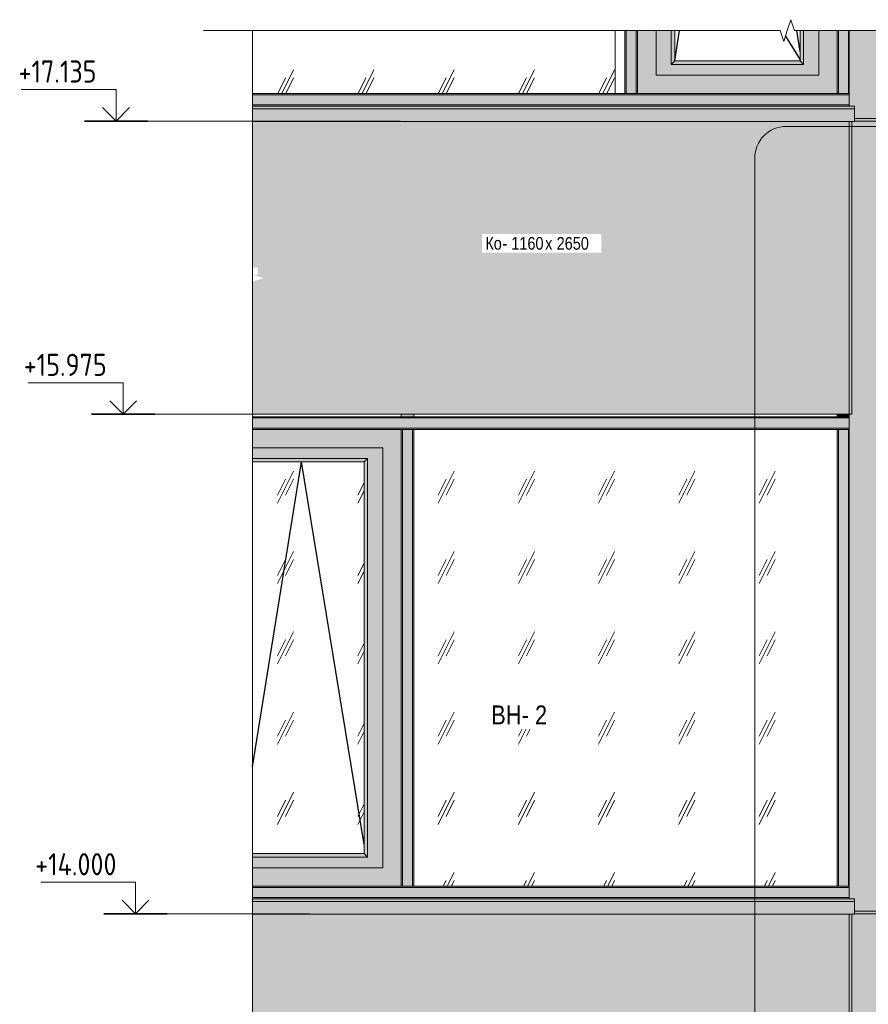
# Model space of a CAD drawing. Header units: millimetres. Extents: x -2868579 to -2846151, y -246116 to 18020.
# Tile 10 of 16: x -2868579 to -2865221, y 13642 to 17536. Entities that reach past the tile are written whole.
import ezdxf

# ---------------------------------------------------------------- set-up
doc = ezdxf.new("R2010")
doc.units = ezdxf.units.MM
for name, color, linetype, lineweight in [('Высотные отметки', 7, 'Continuous', 9), ('Импосты витража', 7, 'Continuous', 18), ('Марки по нескольким категориям', 7, 'Continuous', 9), ('Марки стен', 7, 'Continuous', 9), ('Обобщенные модели', 7, 'Continuous', 18), ('Окна', 7, 'Continuous', 18), ('Открывание', 7, 'Continuous', 25), ('Панели витража', 7, 'Continuous', 18), ('Стрелка', 7, 'Continuous', 18), ('Типовые аннотации', 7, 'Continuous', 18), ('Тонкие линии', 7, 'Continuous', 18), ('Фрагменты', 7, 'Continuous', 9), ('Элементы узлов', 7, 'Continuous', 18)]:
    doc.layers.add(name, color=color, linetype=linetype, lineweight=lineweight)
doc.layers.add('Линии', color=7, linetype='Continuous', lineweight=18, true_color=0x00a600)
doc.styles.add('Arial Narrow', font='ARIALN.TTF', dxfattribs={"height": 50})
doc.styles.add('Arial Narrow_1', font='ARIALN.TTF', dxfattribs={"height": 75})
doc.styles.add('GOST Common', font='GOST_Common.ttf', dxfattribs={"width": 0.9, "height": 87.5})
pattern_1 = [(243.435, (-2886227.57, 58929.76), (317.49946, 317.50047), [141.99, -567.961]), (243.435, (-2886259.32, 58898.01), (317.49946, 317.50047), [70.995, -638.956]), (243.435, (-2886227.57, 58898.01), (317.49946, 317.50047), [70.995, -638.956])]

# ---------------------------------------------------------------- blocks, each defined once
blk = doc.blocks.new('Прямая форма - 849532-20657007-К1Ф2_ Схема раскладки облицовки')
at = {"layer": 'Обобщенные модели'}
blk.add_line((-2866222.7, 17243.8), (-2866222.7, 17492.5), dxfattribs=at)
blk = doc.blocks.new('HILTI_s_Композит_тип_Ко - Тип КоБ D2-21000101-К1Ф2_ Схема раскладки облицовки')
at = {"layer": 'Обобщенные модели', "true_color": 0xf7fbf5}
blk.add_hatch(color=7, dxfattribs=at).paths.add_polyline_path([(-2867657.1, 12840.1), (-2865286.6, 12840.1), (-2865286.6, 13998.8), (-2867657.1, 13998.8), (-2867657.1, 13420.7), (-2867637.4, 13420.7), (-2867637.4, 13392.5), (-2867657.1, 13392.5), (-2867613.8, 13378.8), (-2867657.1, 13365)])
at = {"layer": 'Обобщенные модели'}
for p in [(-2865286.6, 13998.8), (-2867657.1, 12840.1)]:
    blk.add_line(p, (-2865286.6, 12840.1), dxfattribs=at)
blk = doc.blocks.new('HILTI_s_Композит_тип_УПо - Тип УПоБ D2-21298575-К1Ф2_ Схема раскладки облицовки')
at = {"layer": 'Обобщенные модели', "true_color": 0xf7fbf5}
for points in [[(-2865275.8, 10875.1), (-2864049.8, 10875.1), (-2864049.8, 14000.1), (-2865275.8, 14000.1), (-2865275.8, 13998.8), (-2865296.8, 13998.8), (-2865296.7, 10923.8), (-2865275.8, 10923.8)], [(-2864049.8, 14000.1), (-2864049.8, 14010.1), (-2865275.8, 14010), (-2865275.8, 14000.1), (-2864086.7, 14000.1)]]:
    blk.add_hatch(color=7, dxfattribs=at).paths.add_polyline_path(points)
at = {"layer": 'Обобщенные модели'}
for p, q in [((-2865296.8, 10923.8), (-2865296.8, 13998.8)), ((-2865275.8, 14000.1), (-2864049.8, 14000.1)), ((-2864049.8, 14010.1), (-2864049.8, 14000.1)), ((-2864049.8, 14000.1), (-2864049.8, 10875.1)), ((-2865275.8, 10875.1), (-2864049.8, 10875.1))]:
    blk.add_line(p, q, dxfattribs=at)
blk = doc.blocks.new('ОкноВитражное_Одностворчатое_Агрисовгаз - Окно одностворчатое AGS68 в витраж ПО Л-V3-К1Ф2_ Схема раскладки облицовки')
at = {"layer": 'Окна', "true_color": 0x373f43}
for points in [[(-2866134, 17243.8), (-2865344, 17243.8), (-2865344, 17492.5), (-2865417, 17492.5), (-2865417, 17316.8), (-2866061, 17316.8), (-2866061, 17492.5), (-2866134, 17492.5), (-2866134, 17250.4)], [(-2865473.8, 17316.8), (-2865417, 17316.8), (-2865417, 17492.5), (-2865477, 17492.5), (-2865477, 17358.8), (-2866001, 17358.8), (-2866001, 17492.5), (-2866061, 17492.5), (-2866061, 17316.8), (-2865592.2, 17316.8)], [(-2866001, 17358.8), (-2865987, 17372.8), (-2865987, 17492.5), (-2866001, 17492.5), (-2866001, 17372.8)], [(-2865477, 17358.8), (-2865477, 17492.5), (-2865491, 17492.5), (-2865491, 17372.8)], [(-2866001, 17358.8), (-2865477, 17358.8), (-2865491, 17372.8), (-2865987, 17372.8)]]:
    blk.add_hatch(color=149, dxfattribs=at).paths.add_polyline_path(points)
at = {"layer": 'Окна', "true_color": 0xc0c0c0}
h = blk.add_hatch(dxfattribs=at)
h.set_pattern_fill('FP_1', color=9, style=0, pattern_type=2)
h.set_pattern_definition(pattern_1)
h.paths.add_polyline_path([(-2865541.9, 17372.8), (-2865491, 17372.8), (-2865491, 17492.5), (-2865513.8, 17492.5), (-2865513.8, 17472.9), (-2865541.9, 17472.9), (-2865541.9, 17492.5), (-2865555.7, 17449.2), (-2865569.4, 17492.5), (-2865987, 17492.5), (-2865987, 17372.8), (-2865569.4, 17372.8)])
at = {"layer": 'Окна'}
for p, q in [((-2866134, 17492.5), (-2866134, 17243.8)), ((-2866061, 17316.8), (-2866061, 17492.5)), ((-2866001, 17358.8), (-2866001, 17492.5)), ((-2865987, 17372.8), (-2865987, 17492.5)), ((-2865491, 17492.5), (-2865491, 17372.8)), ((-2865477, 17492.5), (-2865477, 17358.8)), ((-2865417, 17492.5), (-2865417, 17316.8)), ((-2865344, 17492.5), (-2865344, 17243.8)), ((-2866001, 17358.8), (-2865987, 17372.8)), ((-2865491, 17372.8), (-2865987, 17372.8)), ((-2865477, 17358.8), (-2865491, 17372.8)), ((-2865477, 17358.8), (-2866001, 17358.8)), ((-2865417, 17316.8), (-2866061, 17316.8)), ((-2865344, 17243.8), (-2866134, 17243.8))]:
    blk.add_line(p, q, dxfattribs=at)
at = {"layer": 'Открывание'}
for p, q in [((-2865987, 17372.8), (-2865968.5, 17492.5)), ((-2865491, 17410), (-2865504.1, 17492.5)), ((-2865549, 17470.2), (-2865491, 17377))]:
    blk.add_line(p, q, dxfattribs=at)
blk = doc.blocks.new('Системная панель - С остеклением-20996311-К1Ф2_ Схема раскладки облицовки')
at = {"layer": 'Панели витража', "true_color": 0xc0c0c0}
h = blk.add_hatch(dxfattribs=at)
h.set_pattern_fill('FP_2', color=9, style=0, pattern_type=2)
h.set_pattern_definition([(243.435, (-2886227.56, 58929.76), (317.49946, 317.50047), [141.99, -567.961]), (243.435, (-2886259.31, 58898.01), (317.49946, 317.50047), [70.995, -638.956]), (243.435, (-2886227.56, 58898.01), (317.49946, 317.50047), [70.995, -638.956])])
h.paths.add_polyline_path([(-2867657.1, 17243.8), (-2866222.7, 17243.8), (-2866222.7, 17492.5), (-2867657.1, 17492.5)])
blk = doc.blocks.new('Прямоугольный импост - Ригель_90202-20996294-К1Ф2_ Схема раскладки облицовки')
at = {"layer": 'Импосты витража', "true_color": 0x373f43}
for points in [[(-2866159, 17238.8), (-2865296.8, 17238.8), (-2865296.8, 17243.8), (-2866159, 17243.6), (-2866159, 17240.1)], [(-2866159, 17198.8), (-2865296.8, 17198.8), (-2865296.8, 17238.8), (-2866159, 17238.8), (-2866159, 17216.3)], [(-2866159, 17193.8), (-2865296.8, 17194), (-2865296.8, 17198.8), (-2866159, 17198.8), (-2866159, 17194)]]:
    blk.add_hatch(color=149, dxfattribs=at).paths.add_polyline_path(points)
at = {"layer": 'Импосты витража'}
for p, q in [((-2866134, 17243.8), (-2866159, 17243.8)), ((-2865296.8, 17238.8), (-2866159, 17238.8)), ((-2865296.8, 17243.8), (-2865344, 17243.8)), ((-2865296.8, 17198.8), (-2866159, 17198.8))]:
    blk.add_line(p, q, dxfattribs=at)
blk = doc.blocks.new('Прямоугольный импост - Ригель_90202-20996295-К1Ф2_ Схема раскладки облицовки')
at = {"layer": 'Импосты витража', "true_color": 0x373f43}
for points in [[(-2867657.1, 10968.8), (-2866159, 10968.8), (-2866159, 10973.8), (-2867657.1, 10973.5), (-2867657.1, 10969.9)], [(-2867657.1, 10928.8), (-2866159, 10928.8), (-2866159, 10968.8), (-2867657.1, 10968.8)], [(-2867657.1, 10923.8), (-2866159, 10924), (-2866159, 10928.8), (-2867657.1, 10928.6), (-2867657.1, 10923.9)]]:
    blk.add_hatch(color=149, dxfattribs=at).paths.add_polyline_path(points)
at = {"layer": 'Импосты витража'}
for p, q in [((-2866183.3, 10973.8), (-2867657.1, 10973.8)), ((-2866183.8, 10973.8), (-2867657.1, 10973.8)), ((-2866159, 10968.8), (-2867657.1, 10968.8)), ((-2866159, 10928.8), (-2867657.1, 10928.8))]:
    blk.add_line(p, q, dxfattribs=at)
blk = doc.blocks.new('Прямоугольный импост - Ригель_90202-20996113-К1Ф2_ Схема раскладки облицовки')
at = {"layer": 'Импосты витража', "true_color": 0x373f43}
for points in [[(-2865340.3, 17243.8), (-2865339, 17243.8), (-2865339, 17492.5), (-2865344, 17492.5), (-2865343.8, 17243.8), (-2865341.5, 17243.8)], [(-2865315.3, 17243.8), (-2865299, 17243.8), (-2865299, 17492.5), (-2865339, 17492.5), (-2865339, 17243.8)], [(-2865299, 17243.8), (-2865296.8, 17243.8), (-2865296.8, 17492.5), (-2865299, 17492.5), (-2865299, 17250.4)]]:
    blk.add_hatch(color=149, dxfattribs=at).paths.add_polyline_path(points)
at = {"layer": 'Импосты витража'}
for p, q in [((-2865339, 17243.8), (-2865339, 17492.5)), ((-2865299, 17243.8), (-2865299, 17492.5)), ((-2865339, 17243.8), (-2865344, 17243.8)), ((-2865299, 17243.8), (-2865339, 17243.8)), ((-2865296.8, 17243.8), (-2865299, 17243.8))]:
    blk.add_line(p, q, dxfattribs=at)
blk = doc.blocks.new('Прямоугольный импост - Ригель_90202-20996094-К1Ф2_ Схема раскладки облицовки')
at = {"layer": 'Импосты витража', "true_color": 0x373f43}
for points in [[(-2866179, 17243.8), (-2866179, 17492.5), (-2866184, 17492.5), (-2866183.8, 17243.8), (-2866180.3, 17243.8)], [(-2866167.4, 17243.8), (-2866139, 17243.8), (-2866139, 17492.5), (-2866179, 17492.5), (-2866179, 17243.8)], [(-2866139, 17243.8), (-2866134, 17243.8), (-2866134.2, 17492.5), (-2866139, 17492.5), (-2866139, 17250.4)]]:
    blk.add_hatch(color=149, dxfattribs=at).paths.add_polyline_path(points)
at = {"layer": 'Импосты витража'}
for p, q in [((-2866184, 17492.5), (-2866184, 17243.8)), ((-2866184, 17492.5), (-2866184, 17243.8)), ((-2866179, 17492.5), (-2866179, 17243.8)), ((-2866139, 17492.5), (-2866139, 17243.8)), ((-2866179, 17243.8), (-2866184, 17243.8)), ((-2866139, 17243.8), (-2866179, 17243.8)), ((-2866134, 17243.8), (-2866139, 17243.8))]:
    blk.add_line(p, q, dxfattribs=at)
blk = doc.blocks.new('Панель_Стеклопакет_Агрисовгаз - Панель_Стеклопакет_Агрисовгаз-21295355-К1Ф2_ Схема раскладки облицовки')
at = {"layer": 'Панели витража', "true_color": 0xc0c0c0}
h = blk.add_hatch(dxfattribs=at)
h.set_pattern_fill('FP_1', color=9, style=0, pattern_type=2)
h.set_pattern_definition(pattern_1)
h.paths.add_polyline_path([(-2867019, 14108.8), (-2865344, 14108.8), (-2865344, 15915.6), (-2867019, 15915.6), (-2867019, 14243.4)])
blk = doc.blocks.new('ОкноВитражное_Одностворчатое_Агрисовгаз - Окно одностворчатое AGS68 в витраж ПО П-V4-К1Ф2_ Схема раскладки облицовки')
at = {"layer": 'Окна', "true_color": 0x373f43}
for points in [[(-2867657.1, 14108.8), (-2867069, 14108.8), (-2867069, 15915.6), (-2867657.1, 15915.6), (-2867657.1, 15842.6), (-2867142, 15842.6), (-2867142, 14181.8), (-2867657.1, 14181.8), (-2867657.1, 14129.4)], [(-2867657.1, 14181.8), (-2867142, 14181.8), (-2867142, 15842.6), (-2867657.1, 15842.6), (-2867657.1, 15800.6), (-2867202, 15800.6), (-2867202, 14223.8), (-2867657.1, 14223.8), (-2867657.1, 14216.7)], [(-2867657.1, 15786.6), (-2867216, 15786.6), (-2867202, 15800.6), (-2867657.1, 15800.6)], [(-2867202, 14223.8), (-2867202, 15800.6), (-2867216, 15786.6), (-2867216, 14237.8)], [(-2867657.1, 14223.8), (-2867202, 14223.8), (-2867216, 14237.8), (-2867657.1, 14237.8)]]:
    blk.add_hatch(color=149, dxfattribs=at).paths.add_polyline_path(points)
at = {"layer": 'Окна', "true_color": 0xc0c0c0}
h = blk.add_hatch(dxfattribs=at)
h.set_pattern_fill('FP_1', color=9, style=0, pattern_type=2)
h.set_pattern_definition(pattern_1)
h.paths.add_polyline_path([(-2867657.1, 14237.8), (-2867216, 14237.8), (-2867216, 15786.6), (-2867657.1, 15786.6), (-2867657.1, 14243.4)])
at = {"layer": 'Окна'}
for p, q in [((-2867069, 15915.6), (-2867657.1, 15915.6)), ((-2867069, 15915.6), (-2867069, 14108.8)), ((-2867657.1, 15842.6), (-2867142, 15842.6)), ((-2867142, 15842.6), (-2867142, 14181.8)), ((-2867657.1, 15800.6), (-2867202, 15800.6)), ((-2867216, 15786.6), (-2867657.1, 15786.6)), ((-2867202, 15800.6), (-2867216, 15786.6)), ((-2867216, 15786.6), (-2867216, 14237.8)), ((-2867202, 15800.6), (-2867202, 14223.8)), ((-2867216, 14237.8), (-2867657.1, 14237.8)), ((-2867202, 14223.8), (-2867657.1, 14223.8)), ((-2867202, 14223.8), (-2867216, 14237.8)), ((-2867142, 14181.8), (-2867657.1, 14181.8)), ((-2867069, 14108.8), (-2867657.1, 14108.8))]:
    blk.add_line(p, q, dxfattribs=at)
at = {"layer": 'Открывание'}
for p in [(-2867657.1, 14580.8), (-2867216, 14273.5)]:
    blk.add_line(p, (-2867464, 15786.6), dxfattribs=at)
blk = doc.blocks.new('Прямоугольный импост - 50х100-V5-К1Ф2_ Схема раскладки облицовки')
at = {"layer": 'Импосты витража', "true_color": 0x373f43}
blk.add_hatch(color=149, dxfattribs=at).paths.add_polyline_path([(-2865344, 15965.6), (-2865296.8, 15965.6), (-2865296.8, 15975.1), (-2865344, 15975.1)])
at = {"layer": 'Импосты витража'}
for p, q in [((-2865344, 15965.6), (-2865344, 15975.1)), ((-2865296.8, 15965.6), (-2865344, 15965.6))]:
    blk.add_line(p, q, dxfattribs=at)
blk = doc.blocks.new('Прямоугольный импост - Ригель_90202-20998721-К1Ф2_ Схема раскладки облицовки')
at = {"layer": 'Импосты витража', "true_color": 0x373f43}
for points in [[(-2867044, 14103.8), (-2865296.8, 14103.8), (-2865296.8, 14108.8), (-2867044, 14108.6), (-2867044, 14105.1)], [(-2867044, 14063.8), (-2865296.8, 14063.8), (-2865296.8, 14103.8), (-2867044, 14103.8), (-2867044, 14072.5)], [(-2867044, 14058.8), (-2865296.8, 14059), (-2865296.8, 14063.8), (-2867044, 14063.8), (-2867044, 14059)]]:
    blk.add_hatch(color=149, dxfattribs=at).paths.add_polyline_path(points)
at = {"layer": 'Импосты витража'}
for p, q in [((-2865296.8, 14108.8), (-2867044, 14108.8)), ((-2865296.8, 14103.8), (-2867044, 14103.8)), ((-2865343.8, 14108.8), (-2867019.2, 14108.8)), ((-2865296.8, 14063.8), (-2867044, 14063.8))]:
    blk.add_line(p, q, dxfattribs=at)
blk = doc.blocks.new('Прямоугольный импост - Ригель_90202-20998722-К1Ф2_ Схема раскладки облицовки')
at = {"layer": 'Импосты витража', "true_color": 0x373f43}
for points in [[(-2867657.1, 14103.8), (-2867044, 14103.8), (-2867044, 14108.8), (-2867657.1, 14108.6), (-2867657.1, 14104.7)], [(-2867657.1, 14063.8), (-2867044, 14063.8), (-2867044, 14103.8), (-2867657.1, 14103.8)], [(-2867657.1, 14058.8), (-2867044, 14059), (-2867044, 14063.8), (-2867657.1, 14063.8), (-2867657.1, 14058.9)]]:
    blk.add_hatch(color=149, dxfattribs=at).paths.add_polyline_path(points)
at = {"layer": 'Импосты витража'}
for p, q in [((-2867044, 14103.8), (-2867657.1, 14103.8)), ((-2867044, 14108.8), (-2867069, 14108.8)), ((-2867044, 14063.8), (-2867657.1, 14063.8))]:
    blk.add_line(p, q, dxfattribs=at)
blk = doc.blocks.new('Прямоугольный импост - Ригель_90202-V6-К1Ф2_ Схема раскладки облицовки')
at = {"layer": 'Импосты витража', "true_color": 0x373f43}
for points in [[(-2867044, 15960.6), (-2865296.8, 15960.6), (-2865296.8, 15965.6), (-2867044, 15965.5), (-2867044, 15961.9)], [(-2867044, 15920.6), (-2865296.8, 15920.6), (-2865296.8, 15960.6), (-2867044, 15960.6), (-2867044, 15951.9)], [(-2867019, 15915.6), (-2865296.8, 15915.8), (-2865296.8, 15920.6), (-2867044, 15920.6), (-2867044, 15915.6), (-2867019, 15915.6)]]:
    blk.add_hatch(color=149, dxfattribs=at).paths.add_polyline_path(points)
at = {"layer": 'Импосты витража'}
for p, q in [((-2865296.8, 15960.6), (-2867044, 15960.6)), ((-2865344, 15965.6), (-2867019, 15965.6)), ((-2865344, 15965.6), (-2867019, 15965.6)), ((-2865296.8, 15920.6), (-2867044, 15920.6)), ((-2867044, 15915.6), (-2865296.8, 15915.6)), ((-2867019.2, 15915.6), (-2865343.8, 15915.6))]:
    blk.add_line(p, q, dxfattribs=at)
blk = doc.blocks.new('Прямоугольный импост - Ригель_90202-V7-К1Ф2_ Схема раскладки облицовки')
at = {"layer": 'Импосты витража', "true_color": 0x373f43}
for points in [[(-2867657.1, 15960.6), (-2867044, 15960.6), (-2867044, 15965.6), (-2867657.1, 15965.5), (-2867657.1, 15961.5)], [(-2867657.1, 15920.6), (-2867044, 15920.6), (-2867044, 15960.6), (-2867657.1, 15960.6)], [(-2867657.1, 15915.6), (-2867044, 15915.8), (-2867044, 15920.6), (-2867657.1, 15920.6), (-2867657.1, 15915.7)]]:
    blk.add_hatch(color=149, dxfattribs=at).paths.add_polyline_path(points)
at = {"layer": 'Импосты витража'}
for p, q in [((-2867069, 15965.6), (-2867657.1, 15965.6)), ((-2867069, 15965.6), (-2867657.1, 15965.6)), ((-2867044, 15960.6), (-2867657.1, 15960.6)), ((-2867044, 15920.6), (-2867657.1, 15920.6)), ((-2867069, 15915.6), (-2867044, 15915.6))]:
    blk.add_line(p, q, dxfattribs=at)
blk = doc.blocks.new('Прямоугольный импост - Ригель_90202-V8-К1Ф2_ Схема раскладки облицовки')
at = {"layer": 'Импосты витража', "true_color": 0x373f43}
for points in [[(-2865339, 14108.8), (-2865339, 15915.6), (-2865344, 15915.6), (-2865343.8, 14108.8), (-2865340.3, 14108.8)], [(-2865299, 14108.8), (-2865299, 15915.6), (-2865339, 15915.6), (-2865339, 14108.8), (-2865315.3, 14108.8)], [(-2865296.8, 14108.8), (-2865296.8, 15915.6), (-2865299, 15915.6), (-2865299, 14108.8), (-2865297.7, 14108.8)]]:
    blk.add_hatch(color=149, dxfattribs=at).paths.add_polyline_path(points)
at = {"layer": 'Импосты витража'}
for p, q in [((-2865344, 15915.6), (-2865344, 14108.8)), ((-2865344, 15915.6), (-2865339, 15915.6)), ((-2865344, 14108.8), (-2865344, 15915.6)), ((-2865339, 15915.6), (-2865299, 15915.6)), ((-2865339, 14108.8), (-2865339, 15915.6)), ((-2865299, 15915.6), (-2865296.8, 15915.6)), ((-2865299, 14108.8), (-2865299, 15915.6)), ((-2865339, 14108.8), (-2865344, 14108.8)), ((-2865299, 14108.8), (-2865339, 14108.8)), ((-2865296.8, 14108.8), (-2865299, 14108.8))]:
    blk.add_line(p, q, dxfattribs=at)
blk = doc.blocks.new('Прямоугольный импост - Ригель_90202-V9-К1Ф2_ Схема раскладки облицовки')
at = {"layer": 'Импосты витража', "true_color": 0x373f43}
for points in [[(-2867065.3, 14108.8), (-2867064, 14108.8), (-2867064, 15915.6), (-2867069, 15915.6), (-2867068.8, 14108.8), (-2867066.5, 14108.8)], [(-2867024, 14108.8), (-2867024, 15915.6), (-2867064, 15915.6), (-2867064, 14108.8), (-2867059.1, 14108.8)], [(-2867024, 14108.8), (-2867019, 14108.8), (-2867019.2, 15915.6), (-2867024, 15915.6), (-2867024, 14243.4)], [(-2867019, 14108.8), (-2867019, 14108.8), (-2867019, 14243.4)]]:
    blk.add_hatch(color=149, dxfattribs=at).paths.add_polyline_path(points)
at = {"layer": 'Импосты витража'}
for p, q in [((-2867069, 15915.6), (-2867064, 15915.6)), ((-2867064, 15915.6), (-2867024, 15915.6)), ((-2867064, 15915.6), (-2867064, 14108.8)), ((-2867024, 15915.6), (-2867019, 15915.6)), ((-2867024, 15915.6), (-2867024, 14108.8)), ((-2867019, 14108.8), (-2867019, 15915.6)), ((-2867064, 14108.8), (-2867069, 14108.8)), ((-2867024, 14108.8), (-2867064, 14108.8)), ((-2867019, 14108.8), (-2867024, 14108.8))]:
    blk.add_line(p, q, dxfattribs=at)
blk = doc.blocks.new('Прямоугольный импост - 50х100-V10-К1Ф2_ Схема раскладки облицовки')
at = {"layer": 'Импосты витража', "true_color": 0x373f43}
for points in [[(-2867059.1, 15965.6), (-2867019, 15965.6), (-2867019, 15975.1), (-2867069, 15975.1), (-2867069, 15965.6)], [(-2867019, 15965.6), (-2867019, 15965.6), (-2867019, 15965.6)]]:
    blk.add_hatch(color=149, dxfattribs=at).paths.add_polyline_path(points)
at = {"layer": 'Импосты витража'}
for p, q in [((-2867069, 15975.1), (-2867069, 15965.6)), ((-2867019, 15975.1), (-2867019, 15965.6)), ((-2867019, 15965.6), (-2867069, 15965.6))]:
    blk.add_line(p, q, dxfattribs=at)
blk = doc.blocks.new('HILTI_s_Композит_тип_УПо - Тип УПоБ D2-V18-К1Ф2_ Схема раскладки облицовки')
at = {"layer": 'Обобщенные модели', "true_color": 0xf7fbf5}
blk.add_hatch(color=7, dxfattribs=at).paths.add_polyline_path([(-2865275.8, 17145.1), (-2864049.8, 17145.1), (-2864049.8, 17492.5), (-2865296.8, 17492.5), (-2865296.7, 17193.8), (-2865275.8, 17193.8), (-2865275.8, 17182.1)])
at = {"layer": 'Обобщенные модели'}
for p, q in [((-2865296.8, 17193.8), (-2865296.8, 17492.5)), ((-2864049.8, 17492.5), (-2864049.8, 17145.1)), ((-2865275.8, 17145.1), (-2864049.8, 17145.1))]:
    blk.add_line(p, q, dxfattribs=at)
blk = doc.blocks.new('HILTI_Линия_Разрыва - Тип 1-20713576-К1Ф2_ Схема раскладки облицовки')
at = {"layer": 'Элементы узлов'}
for p, q in [((-2867657.1, 17193.8), (-2867657.1, 17492.5)), ((-2867657.1, 14058.8), (-2867657.1, 17133.8)), ((-2867657.1, 13420.7), (-2867657.1, 13998.8))]:
    blk.add_line(p, q, dxfattribs=at)
blk = doc.blocks.new('HILTI_Линия_Разрыва - Тип 1-21052343-К1Ф2_ Схема раскладки облицовки')
at = {"layer": 'Элементы узлов'}
for p, q in [((-2867851.8, 17492.5), (-2865569.4, 17492.5)), ((-2865513.8, 17492.5), (-2863191.9, 17492.5))]:
    blk.add_line(p, q, dxfattribs=at)
blk = doc.blocks.new('Высотные отметки - Вверх-1558740-К1Ф2_ Схема раскладки облицовки')
at = {"layer": 'Стрелка'}
for q in [(-2868150.2, 9758.2), (-2868044.2, 9758.2)]:
    blk.add_line((-2868097.2, 9705.1), q, dxfattribs=at)
at = {"layer": 'Типовые аннотации', "lineweight": 9}
for p, q in [((-2868097.2, 9830.1), (-2868472.2, 9830.1)), ((-2868097.2, 9705.1), (-2868097.2, 9830.1))]:
    blk.add_line(p, q, dxfattribs=at)
at = {"layer": 'Типовые аннотации', "lineweight": 35}
blk.add_line((-2867972.2, 9705.1), (-2868222.2, 9705.1), dxfattribs=at)

msp = doc.modelspace()

# ---------------------------------------------------------------- hatches: boundary and pattern name
at = {"layer": 'Элементы узлов', "true_color": 0x444f51}
for points in [[(-2865949.4, 17133.8), (-2865275.8, 17133.8), (-2865275.8, 17193.8), (-2867657.1, 17193.8), (-2867657.1, 17133.8), (-2866107.9, 17133.8)], [(-2866900.6, 13998.8), (-2865275.8, 13998.8), (-2865275.8, 14058.8), (-2867657.1, 14058.8), (-2867657.1, 13998.8), (-2866979.9, 13998.8)]]:
    msp.add_hatch(color=251, dxfattribs=at).paths.add_polyline_path(points)

# ---------------------------------------------------------------- linework, layer by layer
at = {"layer": 'Высотные отметки', "lineweight": 18}
for p, q in [((-2867797.2, 17135.1), (-2868197.5, 17135.1)), ((-2867073.9, 17135.1), (-2867797.2, 17135.1)), ((-2867769.1, 15975.1), (-2868169.4, 15975.1)), ((-2867228.4, 15975.1), (-2867769.1, 15975.1)), ((-2867853.4, 14000.1), (-2868120.3, 14000.1)), ((-2867432, 14000.1), (-2867853.4, 14000.1))]:
    msp.add_line(p, q, dxfattribs=at)
at = {"layer": 'Линии', "color": 7}
for p, q in [((-2865275.8, 17183.8), (-2867657.1, 17183.8)), ((-2865275.8, 14048.8), (-2867657.1, 14048.8))]:
    msp.add_line(p, q, dxfattribs=at)
at = {"layer": 'Типовые аннотации', "lineweight": 9}
for p, q in [((-2865527.8, 17535.9), (-2865541.9, 17492.5)), ((-2865513.8, 17492.5), (-2865527.8, 17535.9)), ((-2865569.4, 17492.5), (-2865555.7, 17449.2)), ((-2865555.7, 17449.2), (-2865541.9, 17492.5))]:
    msp.add_line(p, q, dxfattribs=at)
at = {"layer": 'Тонкие линии'}
for p, q in [((-2867657.1, 17193.8), (-2867657.1, 17133.8)), ((-2865275.8, 17193.8), (-2867657.1, 17193.8)), ((-2865275.8, 17133.8), (-2865275.8, 17193.8)), ((-2867657.1, 17133.8), (-2865275.8, 17133.8)), ((-2867657.1, 14058.8), (-2867657.1, 13998.8)), ((-2865275.8, 14058.8), (-2867657.1, 14058.8)), ((-2865275.8, 13998.8), (-2865275.8, 14058.8)), ((-2867657.1, 13998.8), (-2865275.8, 13998.8))]:
    msp.add_line(p, q, dxfattribs=at)
at = {"layer": 'Фрагменты'}
for p, q in [((-2863493.5, 17113.5), (-2865545.7, 17113.5)), ((-2865670.7, 16988.5), (-2865670.7, 9315.1))]:
    msp.add_line(p, q, dxfattribs=at)
msp.add_arc((-2865545.7, 16988.5), 125, 90, 180, dxfattribs=at)

# ---------------------------------------------------------------- block references
at = {"layer": 'Высотные отметки'}
for p in [(-100.3, 7430), (-72.2, 6270), (-23.1, 4295)]:
    msp.add_blockref('Высотные отметки - Вверх-1558740-К1Ф2_ Схема раскладки облицовки', p, dxfattribs=at)
at = {"layer": 'Импосты витража'}
for name, p in [('Прямоугольный импост - Ригель_90202-20996094-К1Ф2_ Схема раскладки облицовки', (0, 0)), ('Прямоугольный импост - Ригель_90202-20996113-К1Ф2_ Схема раскладки облицовки', (0, 0)), ('Прямоугольный импост - Ригель_90202-20996295-К1Ф2_ Схема раскладки облицовки', (0, 6270)), ('Прямоугольный импост - Ригель_90202-20996294-К1Ф2_ Схема раскладки облицовки', (0, 0)), ('Прямоугольный импост - 50х100-V10-К1Ф2_ Схема раскладки облицовки', (0, 0)), ('Прямоугольный импост - 50х100-V5-К1Ф2_ Схема раскладки облицовки', (0, 0)), ('Прямоугольный импост - Ригель_90202-V7-К1Ф2_ Схема раскладки облицовки', (0, 0)), ('Прямоугольный импост - Ригель_90202-V6-К1Ф2_ Схема раскладки облицовки', (0, 0)), ('Прямоугольный импост - Ригель_90202-V9-К1Ф2_ Схема раскладки облицовки', (0, 0)), ('Прямоугольный импост - Ригель_90202-V8-К1Ф2_ Схема раскладки облицовки', (0, 0)), ('Прямоугольный импост - Ригель_90202-20998722-К1Ф2_ Схема раскладки облицовки', (0, 0)), ('Прямоугольный импост - Ригель_90202-20998721-К1Ф2_ Схема раскладки облицовки', (0, 0))]:
    msp.add_blockref(name, p, dxfattribs=at)
at = {"layer": 'Обобщенные модели'}
for name, p in [('Прямая форма - 849532-20657007-К1Ф2_ Схема раскладки облицовки', (0, 0)), ('HILTI_s_Композит_тип_УПо - Тип УПоБ D2-V18-К1Ф2_ Схема раскладки облицовки', (0, 0)), ('HILTI_s_Композит_тип_УПо - Тип УПоБ D2-21298575-К1Ф2_ Схема раскладки облицовки', (0, 3135)), ('HILTI_s_Композит_тип_Ко - Тип КоБ D2-21000101-К1Ф2_ Схема раскладки облицовки', (0, 3135)), ('HILTI_s_Композит_тип_Ко - Тип КоБ D2-21000101-К1Ф2_ Схема раскладки облицовки', (0, 0)), ('HILTI_s_Композит_тип_УПо - Тип УПоБ D2-21298575-К1Ф2_ Схема раскладки облицовки', (0, 0))]:
    msp.add_blockref(name, p, dxfattribs=at)
at = {"layer": 'Окна'}
for name in ['ОкноВитражное_Одностворчатое_Агрисовгаз - Окно одностворчатое AGS68 в витраж ПО Л-V3-К1Ф2_ Схема раскладки облицовки', 'ОкноВитражное_Одностворчатое_Агрисовгаз - Окно одностворчатое AGS68 в витраж ПО П-V4-К1Ф2_ Схема раскладки облицовки']:
    msp.add_blockref(name, (0, 0), dxfattribs=at)
at = {"layer": 'Панели витража'}
for name in ['Системная панель - С остеклением-20996311-К1Ф2_ Схема раскладки облицовки', 'Панель_Стеклопакет_Агрисовгаз - Панель_Стеклопакет_Агрисовгаз-21295355-К1Ф2_ Схема раскладки облицовки']:
    msp.add_blockref(name, (0, 0), dxfattribs=at)
at = {"layer": 'Элементы узлов'}
for name in ['HILTI_Линия_Разрыва - Тип 1-21052343-К1Ф2_ Схема раскладки облицовки', 'HILTI_Линия_Разрыва - Тип 1-20713576-К1Ф2_ Схема раскладки облицовки']:
    msp.add_blockref(name, (0, 0), dxfattribs=at)

# ---------------------------------------------------------------- texts
at = {"layer": 'Высотные отметки', "lineweight": 18, "char_height": 87.5, "attachment_point": 1, "line_spacing_factor": 1.022761, "style": 'GOST Common'}
for s, insert, width in [('+17.135', (-2868583.1, 17374.5), 385.4), ('+15.975', (-2868562.5, 16214.5), 403.35), ('+14.000', (-2868517.3, 14239.5), 412.853)]:
    msp.add_mtext(s, dxfattribs=dict(at, insert=insert, width=width))

# ---------------------------------------------------------------- next in the draw order: texts
at = {"layer": 'Марки по нескольким категориям', "insert": (-2866736.4, 16676.3), "char_height": 50, "width": 82.173, "attachment_point": 1, "style": 'Arial Narrow', "bg_fill": 3, "box_fill_scale": 1.25, "bg_fill_color": 256, "bg_fill_true_color": 13158600, "bg_fill_transparency": 0}
msp.add_mtext('Ко', dxfattribs=at)
at = {"layer": 'Марки стен', "insert": (-2866713, 14823.7), "char_height": 75, "width": 146.308, "attachment_point": 1, "style": 'Arial Narrow_1', "bg_fill": 3, "box_fill_scale": 1.25, "bg_fill_color": 256, "bg_fill_true_color": 13158600, "bg_fill_transparency": 0}
msp.add_mtext('ВН', dxfattribs=at)

# ---------------------------------------------------------------- next in the draw order: texts
at = {"layer": 'Марки по нескольким категориям', "insert": (-2866668.6, 16676.3), "char_height": 50, "width": 204.43, "attachment_point": 1, "style": 'Arial Narrow', "bg_fill": 3, "box_fill_scale": 1.25, "bg_fill_color": 256, "bg_fill_true_color": 13158600, "bg_fill_transparency": 0}
msp.add_mtext('- 1160', dxfattribs=at)
at = {"layer": 'Марки стен', "insert": (-2866592.2, 14823.7), "char_height": 75, "width": 122.257, "attachment_point": 1, "style": 'Arial Narrow_1', "bg_fill": 3, "box_fill_scale": 1.25, "bg_fill_color": 256, "bg_fill_true_color": 13158600, "bg_fill_transparency": 0}
msp.add_mtext('- 2', dxfattribs=at)

# ---------------------------------------------------------------- next in the draw order: texts
at = {"layer": 'Марки по нескольким категориям', "insert": (-2866499.9, 16676.3), "char_height": 50, "width": 36.076, "attachment_point": 1, "style": 'Arial Narrow', "bg_fill": 3, "box_fill_scale": 1.25, "bg_fill_color": 256, "bg_fill_true_color": 13158600, "bg_fill_transparency": 0}
msp.add_mtext('\\fArial Narrow|b0|i0|c204|p34|;х', dxfattribs=at)

# ---------------------------------------------------------------- next in the draw order: texts
at = {"layer": 'Марки по нескольким категориям', "insert": (-2866470.1, 16676.3), "char_height": 50, "width": 180.38, "attachment_point": 1, "style": 'Arial Narrow', "bg_fill": 3, "box_fill_scale": 1.25, "bg_fill_color": 256, "bg_fill_true_color": 13158600, "bg_fill_transparency": 0}
msp.add_mtext(' 2650', dxfattribs=at)

doc.saveas('drawing.dxf')
